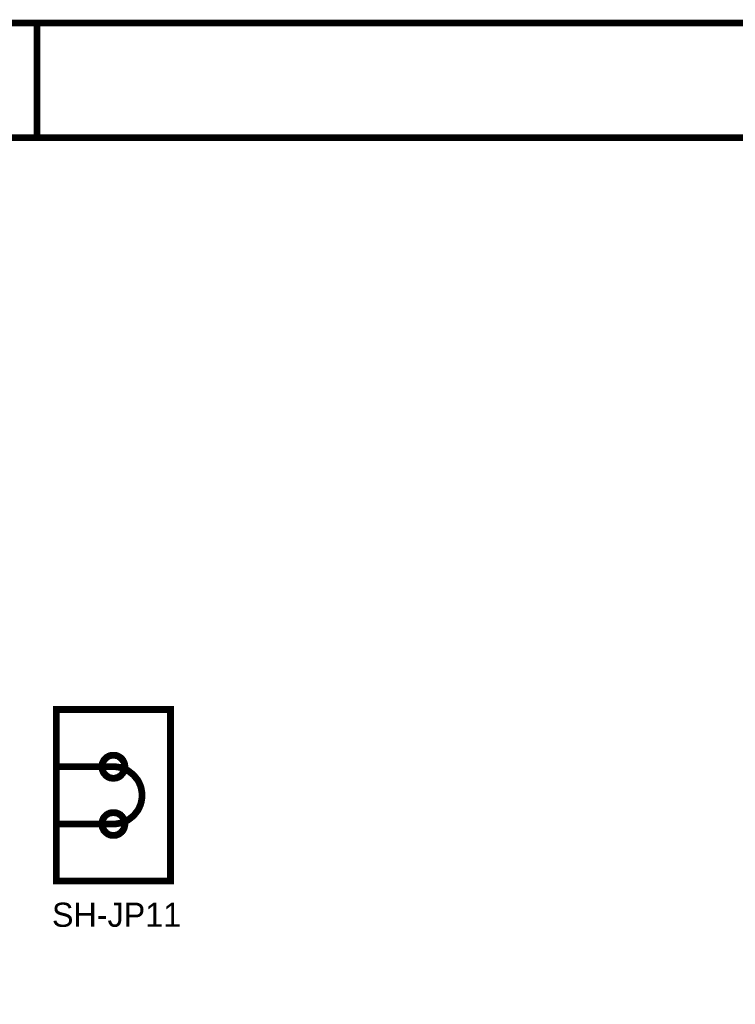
# Model space of a CAD drawing. Header units: inches. Extents: x 0 to 17, y 0 to 11.
# Tile 37 of 39: x 5.6 to 6.9, y 9.3 to 11. Entities that reach past the tile are written whole.
import ezdxf

# ---------------------------------------------------------------- set-up
doc = ezdxf.new("R2010")
doc.units = ezdxf.units.IN
doc.header["$MEASUREMENT"] = 0
doc.layers.add('Sheet', color=255, linetype='Continuous')

msp = doc.modelspace()

# ---------------------------------------------------------------- linework, layer by layer
at = {"layer": 'Sheet'}
for points in [[(0.0008, 11, 0.0118, 0.0118, 0), (17, 11, 0.0118, 0.0118, 0), (17, 0, 0.0118, 0.0118, 0), (0.0008, 0, 0.0118, 0.0118, 0), (0.0008, 11, 0.0118, 0.0118, 0)], [(0.0008, 11, 0.0039, 0.0039, 0), (0.0008, 0, 0.0039, 0.0039, 0), (17, 0, 0.0039, 0.0039, 0), (17, 11, 0.0039, 0.0039, 0), (0.0008, 11, 0.0039, 0.0039, 0), (0.0008, 11, 0.0039, 0.0039, 0)], [(0.2005, 10.7995, 0.0118, 0.0118, 0), (16.8002, 10.7995, 0.0118, 0.0118, 0), (16.8002, 0.1998, 0.0118, 0.0118, 0), (0.2005, 0.1998, 0.0118, 0.0118, 0), (0.2005, 10.7995, 0.0118, 0.0118, 0)], [(0.2005, 10.7995, 0.0039, 0.0039, 0), (0.2005, 0.1998, 0.0039, 0.0039, 0), (16.8002, 0.1998, 0.0039, 0.0039, 0), (16.8002, 10.7995, 0.0039, 0.0039, 0), (0.2005, 10.7995, 0.0039, 0.0039, 0), (0.2005, 10.7995, 0.0039, 0.0039, 0)], [(5.7003, 9.7999, 0.0118, 0.0118, 0), (5.9001, 9.7999, 0.0118, 0.0118, 0), (5.9001, 9.4999, 0.0118, 0.0118, 0), (5.7003, 9.4999, 0.0118, 0.0118, 0), (5.7003, 9.7999, 0.0118, 0.0118, 0)], [(5.7003, 9.7999, 0.0039, 0.0039, 0), (5.7003, 9.4999, 0.0039, 0.0039, 0), (5.9001, 9.4999, 0.0039, 0.0039, 0), (5.9001, 9.7999, 0.0039, 0.0039, 0), (5.7003, 9.7999, 0.0039, 0.0039, 0), (5.7003, 9.7999, 0.0039, 0.0039, 0)]]:
    msp.add_lwpolyline(points, format="xyseb", close=True, dxfattribs=at)
for points in [[(5.6668, 11, 0.0118, 0.0118, 0), (5.6668, 10.7999, 0.0118, 0.0118, 0)], [(5.7802, 9.7, 0.0118, 0.0118, 0), (5.7802, 9.7011, 0.0118, 0.0118, 0), (5.7802, 9.7019, 0.0118, 0.0118, 0), (5.7806, 9.703, 0.0118, 0.0118, 0), (5.7806, 9.7042, 0.0118, 0.0118, 0), (5.781, 9.7049, 0.0118, 0.0118, 0), (5.781, 9.706, 0.0118, 0.0118, 0), (5.7814, 9.7068, 0.0118, 0.0118, 0), (5.7817, 9.7079, 0.0118, 0.0118, 0), (5.7821, 9.7087, 0.0118, 0.0118, 0), (5.7825, 9.7094, 0.0118, 0.0118, 0), (5.7833, 9.7102, 0.0118, 0.0118, 0), (5.7836, 9.7113, 0.0118, 0.0118, 0), (5.7844, 9.7121, 0.0118, 0.0118, 0), (5.7848, 9.7128, 0.0118, 0.0118, 0), (5.7855, 9.7136, 0.0118, 0.0118, 0), (5.7863, 9.714, 0.0118, 0.0118, 0), (5.7866, 9.7147, 0.0118, 0.0118, 0), (5.7874, 9.7155, 0.0118, 0.0118, 0), (5.7882, 9.7158, 0.0118, 0.0118, 0), (5.7889, 9.7166, 0.0118, 0.0118, 0), (5.79, 9.717, 0.0118, 0.0118, 0), (5.7908, 9.7177, 0.0118, 0.0118, 0), (5.7915, 9.7181, 0.0118, 0.0118, 0), (5.7923, 9.7185, 0.0118, 0.0118, 0), (5.7934, 9.7189, 0.0118, 0.0118, 0), (5.7942, 9.7192, 0.0118, 0.0118, 0), (5.7953, 9.7192, 0.0118, 0.0118, 0), (5.7961, 9.7196, 0.0118, 0.0118, 0), (5.7972, 9.7196, 0.0118, 0.0118, 0), (5.7983, 9.72, 0.0118, 0.0118, 0), (5.7991, 9.72, 0.0118, 0.0118, 0), (5.8002, 9.72, 0.0118, 0.0118, 0)], [(5.8002, 9.72, 0.0118, 0.0118, 0), (5.8002, 9.72, 0.0118, 0.0118, 0)], [(5.8002, 9.72, 0.0118, 0.0118, 0), (5.8013, 9.72, 0.0118, 0.0118, 0), (5.8021, 9.72, 0.0118, 0.0118, 0), (5.8032, 9.7196, 0.0118, 0.0118, 0), (5.8044, 9.7196, 0.0118, 0.0118, 0), (5.8051, 9.7192, 0.0118, 0.0118, 0), (5.8062, 9.7192, 0.0118, 0.0118, 0), (5.807, 9.7189, 0.0118, 0.0118, 0), (5.8081, 9.7185, 0.0118, 0.0118, 0), (5.8089, 9.7181, 0.0118, 0.0118, 0), (5.8096, 9.7177, 0.0118, 0.0118, 0), (5.8104, 9.717, 0.0118, 0.0118, 0), (5.8115, 9.7166, 0.0118, 0.0118, 0), (5.8123, 9.7158, 0.0118, 0.0118, 0), (5.813, 9.7155, 0.0118, 0.0118, 0), (5.8138, 9.7147, 0.0118, 0.0118, 0), (5.8142, 9.714, 0.0118, 0.0118, 0), (5.8149, 9.7136, 0.0118, 0.0118, 0), (5.8157, 9.7128, 0.0118, 0.0118, 0), (5.816, 9.7121, 0.0118, 0.0118, 0), (5.8168, 9.7113, 0.0118, 0.0118, 0), (5.8172, 9.7102, 0.0118, 0.0118, 0), (5.8179, 9.7094, 0.0118, 0.0118, 0), (5.8183, 9.7087, 0.0118, 0.0118, 0), (5.8187, 9.7079, 0.0118, 0.0118, 0), (5.8191, 9.7068, 0.0118, 0.0118, 0), (5.8194, 9.706, 0.0118, 0.0118, 0), (5.8194, 9.7049, 0.0118, 0.0118, 0), (5.8198, 9.7042, 0.0118, 0.0118, 0), (5.8198, 9.703, 0.0118, 0.0118, 0), (5.8202, 9.7019, 0.0118, 0.0118, 0), (5.8202, 9.7011, 0.0118, 0.0118, 0), (5.8202, 9.7, 0.0118, 0.0118, 0)], [(5.7802, 9.7, 0.0039, 0.0039, 0), (5.7802, 9.7011, 0.0039, 0.0039, 0), (5.7802, 9.7019, 0.0039, 0.0039, 0), (5.7806, 9.703, 0.0039, 0.0039, 0), (5.7806, 9.7042, 0.0039, 0.0039, 0), (5.781, 9.7049, 0.0039, 0.0039, 0), (5.781, 9.706, 0.0039, 0.0039, 0), (5.7814, 9.7068, 0.0039, 0.0039, 0), (5.7817, 9.7079, 0.0039, 0.0039, 0), (5.7821, 9.7087, 0.0039, 0.0039, 0), (5.7825, 9.7094, 0.0039, 0.0039, 0), (5.7833, 9.7102, 0.0039, 0.0039, 0), (5.7836, 9.7113, 0.0039, 0.0039, 0), (5.7844, 9.7121, 0.0039, 0.0039, 0), (5.7848, 9.7128, 0.0039, 0.0039, 0), (5.7855, 9.7136, 0.0039, 0.0039, 0), (5.7863, 9.714, 0.0039, 0.0039, 0), (5.7866, 9.7147, 0.0039, 0.0039, 0), (5.7874, 9.7155, 0.0039, 0.0039, 0), (5.7882, 9.7158, 0.0039, 0.0039, 0), (5.7889, 9.7166, 0.0039, 0.0039, 0), (5.79, 9.717, 0.0039, 0.0039, 0), (5.7908, 9.7177, 0.0039, 0.0039, 0), (5.7915, 9.7181, 0.0039, 0.0039, 0), (5.7923, 9.7185, 0.0039, 0.0039, 0), (5.7934, 9.7189, 0.0039, 0.0039, 0), (5.7942, 9.7192, 0.0039, 0.0039, 0), (5.7953, 9.7192, 0.0039, 0.0039, 0), (5.7961, 9.7196, 0.0039, 0.0039, 0), (5.7972, 9.7196, 0.0039, 0.0039, 0), (5.7983, 9.72, 0.0039, 0.0039, 0), (5.7991, 9.72, 0.0039, 0.0039, 0), (5.8002, 9.72, 0.0039, 0.0039, 0)], [(5.8002, 9.72, 0.0039, 0.0039, 0), (5.8002, 9.72, 0.0039, 0.0039, 0)], [(5.8002, 9.72, 0.0039, 0.0039, 0), (5.8013, 9.72, 0.0039, 0.0039, 0), (5.8021, 9.72, 0.0039, 0.0039, 0), (5.8032, 9.7196, 0.0039, 0.0039, 0), (5.8044, 9.7196, 0.0039, 0.0039, 0), (5.8051, 9.7192, 0.0039, 0.0039, 0), (5.8062, 9.7192, 0.0039, 0.0039, 0), (5.807, 9.7189, 0.0039, 0.0039, 0), (5.8081, 9.7185, 0.0039, 0.0039, 0), (5.8089, 9.7181, 0.0039, 0.0039, 0), (5.8096, 9.7177, 0.0039, 0.0039, 0), (5.8104, 9.717, 0.0039, 0.0039, 0), (5.8115, 9.7166, 0.0039, 0.0039, 0), (5.8123, 9.7158, 0.0039, 0.0039, 0), (5.813, 9.7155, 0.0039, 0.0039, 0), (5.8138, 9.7147, 0.0039, 0.0039, 0), (5.8142, 9.714, 0.0039, 0.0039, 0), (5.8149, 9.7136, 0.0039, 0.0039, 0), (5.8157, 9.7128, 0.0039, 0.0039, 0), (5.816, 9.7121, 0.0039, 0.0039, 0), (5.8168, 9.7113, 0.0039, 0.0039, 0), (5.8172, 9.7102, 0.0039, 0.0039, 0), (5.8179, 9.7094, 0.0039, 0.0039, 0), (5.8183, 9.7087, 0.0039, 0.0039, 0), (5.8187, 9.7079, 0.0039, 0.0039, 0), (5.8191, 9.7068, 0.0039, 0.0039, 0), (5.8194, 9.706, 0.0039, 0.0039, 0), (5.8194, 9.7049, 0.0039, 0.0039, 0), (5.8198, 9.7042, 0.0039, 0.0039, 0), (5.8198, 9.703, 0.0039, 0.0039, 0), (5.8202, 9.7019, 0.0039, 0.0039, 0), (5.8202, 9.7011, 0.0039, 0.0039, 0), (5.8202, 9.7, 0.0039, 0.0039, 0)], [(5.8002, 9.7, 0.0118, 0.0118, 0), (5.7003, 9.7, 0.0118, 0.0118, 0)], [(5.8002, 9.6797, 0.0118, 0.0118, 0), (5.7991, 9.6797, 0.0118, 0.0118, 0), (5.7983, 9.6797, 0.0118, 0.0118, 0), (5.7972, 9.68, 0.0118, 0.0118, 0), (5.7961, 9.68, 0.0118, 0.0118, 0), (5.7953, 9.6804, 0.0118, 0.0118, 0), (5.7942, 9.6804, 0.0118, 0.0118, 0), (5.7934, 9.6808, 0.0118, 0.0118, 0), (5.7923, 9.6812, 0.0118, 0.0118, 0), (5.7915, 9.6815, 0.0118, 0.0118, 0), (5.7908, 9.6819, 0.0118, 0.0118, 0), (5.79, 9.6827, 0.0118, 0.0118, 0), (5.7889, 9.683, 0.0118, 0.0118, 0), (5.7882, 9.6838, 0.0118, 0.0118, 0), (5.7874, 9.6842, 0.0118, 0.0118, 0), (5.7866, 9.6849, 0.0118, 0.0118, 0), (5.7863, 9.6857, 0.0118, 0.0118, 0), (5.7855, 9.6864, 0.0118, 0.0118, 0), (5.7848, 9.6872, 0.0118, 0.0118, 0), (5.7844, 9.6879, 0.0118, 0.0118, 0), (5.7836, 9.6887, 0.0118, 0.0118, 0), (5.7833, 9.6895, 0.0118, 0.0118, 0), (5.7825, 9.6902, 0.0118, 0.0118, 0), (5.7821, 9.6913, 0.0118, 0.0118, 0), (5.7817, 9.6921, 0.0118, 0.0118, 0), (5.7814, 9.6928, 0.0118, 0.0118, 0), (5.781, 9.694, 0.0118, 0.0118, 0), (5.781, 9.6947, 0.0118, 0.0118, 0), (5.7806, 9.6959, 0.0118, 0.0118, 0), (5.7806, 9.697, 0.0118, 0.0118, 0), (5.7802, 9.6977, 0.0118, 0.0118, 0), (5.7802, 9.6989, 0.0118, 0.0118, 0), (5.7802, 9.7, 0.0118, 0.0118, 0)], [(5.7802, 9.7, 0.0118, 0.0118, 0), (5.7802, 9.7, 0.0118, 0.0118, 0)], [(5.8002, 9.6797, 0.0039, 0.0039, 0), (5.7991, 9.6797, 0.0039, 0.0039, 0), (5.7983, 9.6797, 0.0039, 0.0039, 0), (5.7972, 9.68, 0.0039, 0.0039, 0), (5.7961, 9.68, 0.0039, 0.0039, 0), (5.7953, 9.6804, 0.0039, 0.0039, 0), (5.7942, 9.6804, 0.0039, 0.0039, 0), (5.7934, 9.6808, 0.0039, 0.0039, 0), (5.7923, 9.6812, 0.0039, 0.0039, 0), (5.7915, 9.6815, 0.0039, 0.0039, 0), (5.7908, 9.6819, 0.0039, 0.0039, 0), (5.79, 9.6827, 0.0039, 0.0039, 0), (5.7889, 9.683, 0.0039, 0.0039, 0), (5.7882, 9.6838, 0.0039, 0.0039, 0), (5.7874, 9.6842, 0.0039, 0.0039, 0), (5.7866, 9.6849, 0.0039, 0.0039, 0), (5.7863, 9.6857, 0.0039, 0.0039, 0), (5.7855, 9.6864, 0.0039, 0.0039, 0), (5.7848, 9.6872, 0.0039, 0.0039, 0), (5.7844, 9.6879, 0.0039, 0.0039, 0), (5.7836, 9.6887, 0.0039, 0.0039, 0), (5.7833, 9.6895, 0.0039, 0.0039, 0), (5.7825, 9.6902, 0.0039, 0.0039, 0), (5.7821, 9.6913, 0.0039, 0.0039, 0), (5.7817, 9.6921, 0.0039, 0.0039, 0), (5.7814, 9.6928, 0.0039, 0.0039, 0), (5.781, 9.694, 0.0039, 0.0039, 0), (5.781, 9.6947, 0.0039, 0.0039, 0), (5.7806, 9.6959, 0.0039, 0.0039, 0), (5.7806, 9.697, 0.0039, 0.0039, 0), (5.7802, 9.6977, 0.0039, 0.0039, 0), (5.7802, 9.6989, 0.0039, 0.0039, 0), (5.7802, 9.7, 0.0039, 0.0039, 0)], [(5.7802, 9.7, 0.0039, 0.0039, 0), (5.7802, 9.7, 0.0039, 0.0039, 0)], [(5.8202, 9.7, 0.0118, 0.0118, 0), (5.8202, 9.6989, 0.0118, 0.0118, 0), (5.8202, 9.6977, 0.0118, 0.0118, 0), (5.8198, 9.697, 0.0118, 0.0118, 0), (5.8198, 9.6959, 0.0118, 0.0118, 0), (5.8194, 9.6947, 0.0118, 0.0118, 0), (5.8194, 9.694, 0.0118, 0.0118, 0), (5.8191, 9.6928, 0.0118, 0.0118, 0), (5.8187, 9.6921, 0.0118, 0.0118, 0), (5.8183, 9.6913, 0.0118, 0.0118, 0), (5.8179, 9.6902, 0.0118, 0.0118, 0), (5.8172, 9.6895, 0.0118, 0.0118, 0), (5.8168, 9.6887, 0.0118, 0.0118, 0), (5.816, 9.6879, 0.0118, 0.0118, 0), (5.8157, 9.6872, 0.0118, 0.0118, 0), (5.8149, 9.6864, 0.0118, 0.0118, 0), (5.8142, 9.6857, 0.0118, 0.0118, 0), (5.8138, 9.6849, 0.0118, 0.0118, 0), (5.813, 9.6842, 0.0118, 0.0118, 0), (5.8123, 9.6838, 0.0118, 0.0118, 0), (5.8115, 9.683, 0.0118, 0.0118, 0), (5.8104, 9.6827, 0.0118, 0.0118, 0), (5.8096, 9.6819, 0.0118, 0.0118, 0), (5.8089, 9.6815, 0.0118, 0.0118, 0), (5.8081, 9.6812, 0.0118, 0.0118, 0), (5.807, 9.6808, 0.0118, 0.0118, 0), (5.8062, 9.6804, 0.0118, 0.0118, 0), (5.8051, 9.6804, 0.0118, 0.0118, 0), (5.8044, 9.68, 0.0118, 0.0118, 0), (5.8032, 9.68, 0.0118, 0.0118, 0), (5.8021, 9.6797, 0.0118, 0.0118, 0), (5.8013, 9.6797, 0.0118, 0.0118, 0), (5.8002, 9.6797, 0.0118, 0.0118, 0)], [(5.8503, 9.6499, 0.0118, 0.0118, 0), (5.8503, 9.6525, 0.0118, 0.0118, 0), (5.85, 9.6552, 0.0118, 0.0118, 0), (5.8496, 9.6574, 0.0118, 0.0118, 0), (5.8492, 9.6601, 0.0118, 0.0118, 0), (5.8488, 9.6623, 0.0118, 0.0118, 0), (5.8481, 9.6646, 0.0118, 0.0118, 0), (5.8473, 9.6672, 0.0118, 0.0118, 0), (5.8462, 9.6695, 0.0118, 0.0118, 0), (5.8454, 9.6714, 0.0118, 0.0118, 0), (5.8443, 9.6736, 0.0118, 0.0118, 0), (5.8432, 9.6759, 0.0118, 0.0118, 0), (5.8417, 9.6778, 0.0118, 0.0118, 0), (5.8402, 9.6797, 0.0118, 0.0118, 0), (5.8387, 9.6815, 0.0118, 0.0118, 0), (5.8372, 9.6834, 0.0118, 0.0118, 0), (5.8356, 9.6853, 0.0118, 0.0118, 0), (5.8338, 9.6868, 0.0118, 0.0118, 0), (5.8319, 9.6883, 0.0118, 0.0118, 0), (5.83, 9.6898, 0.0118, 0.0118, 0), (5.8281, 9.6913, 0.0118, 0.0118, 0), (5.8262, 9.6928, 0.0118, 0.0118, 0), (5.824, 9.694, 0.0118, 0.0118, 0), (5.8217, 9.6951, 0.0118, 0.0118, 0), (5.8198, 9.6959, 0.0118, 0.0118, 0), (5.8176, 9.697, 0.0118, 0.0118, 0), (5.8149, 9.6977, 0.0118, 0.0118, 0), (5.8127, 9.6985, 0.0118, 0.0118, 0), (5.8104, 9.6989, 0.0118, 0.0118, 0), (5.8078, 9.6993, 0.0118, 0.0118, 0), (5.8055, 9.6996, 0.0118, 0.0118, 0), (5.8029, 9.7, 0.0118, 0.0118, 0), (5.8002, 9.7, 0.0118, 0.0118, 0)], [(5.8002, 9.7, 0.0118, 0.0118, 0), (5.8002, 9.7, 0.0118, 0.0118, 0), (5.8002, 9.7, 0.0118, 0.0118, 0), (5.8002, 9.7, 0.0118, 0.0118, 0), (5.8002, 9.7, 0.0118, 0.0118, 0), (5.8002, 9.7, 0.0118, 0.0118, 0), (5.8002, 9.7, 0.0118, 0.0118, 0), (5.8002, 9.7, 0.0118, 0.0118, 0), (5.8002, 9.7, 0.0118, 0.0118, 0), (5.8002, 9.7, 0.0118, 0.0118, 0), (5.8002, 9.7, 0.0118, 0.0118, 0), (5.8002, 9.7, 0.0118, 0.0118, 0), (5.8002, 9.7, 0.0118, 0.0118, 0), (5.8002, 9.7, 0.0118, 0.0118, 0), (5.8002, 9.7, 0.0118, 0.0118, 0), (5.8002, 9.7, 0.0118, 0.0118, 0), (5.8002, 9.7, 0.0118, 0.0118, 0), (5.8002, 9.7, 0.0118, 0.0118, 0), (5.8002, 9.7, 0.0118, 0.0118, 0), (5.8002, 9.7, 0.0118, 0.0118, 0), (5.8002, 9.7, 0.0118, 0.0118, 0), (5.8002, 9.7, 0.0118, 0.0118, 0), (5.8002, 9.7, 0.0118, 0.0118, 0), (5.8002, 9.7, 0.0118, 0.0118, 0), (5.8002, 9.7, 0.0118, 0.0118, 0), (5.8002, 9.7, 0.0118, 0.0118, 0), (5.8002, 9.7, 0.0118, 0.0118, 0), (5.8002, 9.7, 0.0118, 0.0118, 0), (5.8002, 9.7, 0.0118, 0.0118, 0), (5.8002, 9.7, 0.0118, 0.0118, 0), (5.8002, 9.7, 0.0118, 0.0118, 0), (5.8002, 9.7, 0.0118, 0.0118, 0), (5.8002, 9.7, 0.0118, 0.0118, 0)], [(5.8202, 9.7, 0.0039, 0.0039, 0), (5.8202, 9.6989, 0.0039, 0.0039, 0), (5.8202, 9.6977, 0.0039, 0.0039, 0), (5.8198, 9.697, 0.0039, 0.0039, 0), (5.8198, 9.6959, 0.0039, 0.0039, 0), (5.8194, 9.6947, 0.0039, 0.0039, 0), (5.8194, 9.694, 0.0039, 0.0039, 0), (5.8191, 9.6928, 0.0039, 0.0039, 0), (5.8187, 9.6921, 0.0039, 0.0039, 0), (5.8183, 9.6913, 0.0039, 0.0039, 0), (5.8179, 9.6902, 0.0039, 0.0039, 0), (5.8172, 9.6895, 0.0039, 0.0039, 0), (5.8168, 9.6887, 0.0039, 0.0039, 0), (5.816, 9.6879, 0.0039, 0.0039, 0), (5.8157, 9.6872, 0.0039, 0.0039, 0), (5.8149, 9.6864, 0.0039, 0.0039, 0), (5.8142, 9.6857, 0.0039, 0.0039, 0), (5.8138, 9.6849, 0.0039, 0.0039, 0), (5.813, 9.6842, 0.0039, 0.0039, 0), (5.8123, 9.6838, 0.0039, 0.0039, 0), (5.8115, 9.683, 0.0039, 0.0039, 0), (5.8104, 9.6827, 0.0039, 0.0039, 0), (5.8096, 9.6819, 0.0039, 0.0039, 0), (5.8089, 9.6815, 0.0039, 0.0039, 0), (5.8081, 9.6812, 0.0039, 0.0039, 0), (5.807, 9.6808, 0.0039, 0.0039, 0), (5.8062, 9.6804, 0.0039, 0.0039, 0), (5.8051, 9.6804, 0.0039, 0.0039, 0), (5.8044, 9.68, 0.0039, 0.0039, 0), (5.8032, 9.68, 0.0039, 0.0039, 0), (5.8021, 9.6797, 0.0039, 0.0039, 0), (5.8013, 9.6797, 0.0039, 0.0039, 0), (5.8002, 9.6797, 0.0039, 0.0039, 0)], [(5.8202, 9.7, 0.0118, 0.0118, 0), (5.8202, 9.7, 0.0118, 0.0118, 0), (5.8202, 9.7, 0.0118, 0.0118, 0), (5.8202, 9.7, 0.0118, 0.0118, 0), (5.8202, 9.7, 0.0118, 0.0118, 0), (5.8202, 9.7, 0.0118, 0.0118, 0), (5.8202, 9.7, 0.0118, 0.0118, 0), (5.8202, 9.7, 0.0118, 0.0118, 0), (5.8202, 9.7, 0.0118, 0.0118, 0), (5.8202, 9.7, 0.0118, 0.0118, 0), (5.8202, 9.7, 0.0118, 0.0118, 0), (5.8202, 9.7, 0.0118, 0.0118, 0), (5.8202, 9.7, 0.0118, 0.0118, 0), (5.8202, 9.7, 0.0118, 0.0118, 0), (5.8202, 9.7, 0.0118, 0.0118, 0), (5.8202, 9.7, 0.0118, 0.0118, 0), (5.8202, 9.7, 0.0118, 0.0118, 0), (5.8202, 9.7, 0.0118, 0.0118, 0), (5.8202, 9.7, 0.0118, 0.0118, 0), (5.8202, 9.7, 0.0118, 0.0118, 0), (5.8202, 9.7, 0.0118, 0.0118, 0), (5.8202, 9.7, 0.0118, 0.0118, 0), (5.8202, 9.7, 0.0118, 0.0118, 0), (5.8202, 9.7, 0.0118, 0.0118, 0), (5.8202, 9.7, 0.0118, 0.0118, 0), (5.8202, 9.7, 0.0118, 0.0118, 0), (5.8202, 9.7, 0.0118, 0.0118, 0), (5.8202, 9.7, 0.0118, 0.0118, 0), (5.8202, 9.7, 0.0118, 0.0118, 0), (5.8202, 9.7, 0.0118, 0.0118, 0), (5.8202, 9.7, 0.0118, 0.0118, 0), (5.8202, 9.7, 0.0118, 0.0118, 0), (5.8202, 9.7, 0.0118, 0.0118, 0)], [(5.8202, 9.7, 0.0118, 0.0118, 0), (5.8202, 9.7, 0.0118, 0.0118, 0)], [(5.8202, 9.7, 0.0039, 0.0039, 0), (5.8202, 9.7, 0.0039, 0.0039, 0), (5.8202, 9.7, 0.0039, 0.0039, 0), (5.8202, 9.7, 0.0039, 0.0039, 0), (5.8202, 9.7, 0.0039, 0.0039, 0), (5.8202, 9.7, 0.0039, 0.0039, 0), (5.8202, 9.7, 0.0039, 0.0039, 0), (5.8202, 9.7, 0.0039, 0.0039, 0), (5.8202, 9.7, 0.0039, 0.0039, 0), (5.8202, 9.7, 0.0039, 0.0039, 0), (5.8202, 9.7, 0.0039, 0.0039, 0), (5.8202, 9.7, 0.0039, 0.0039, 0), (5.8202, 9.7, 0.0039, 0.0039, 0), (5.8202, 9.7, 0.0039, 0.0039, 0), (5.8202, 9.7, 0.0039, 0.0039, 0), (5.8202, 9.7, 0.0039, 0.0039, 0), (5.8202, 9.7, 0.0039, 0.0039, 0), (5.8202, 9.7, 0.0039, 0.0039, 0), (5.8202, 9.7, 0.0039, 0.0039, 0), (5.8202, 9.7, 0.0039, 0.0039, 0), (5.8202, 9.7, 0.0039, 0.0039, 0), (5.8202, 9.7, 0.0039, 0.0039, 0), (5.8202, 9.7, 0.0039, 0.0039, 0), (5.8202, 9.7, 0.0039, 0.0039, 0), (5.8202, 9.7, 0.0039, 0.0039, 0), (5.8202, 9.7, 0.0039, 0.0039, 0), (5.8202, 9.7, 0.0039, 0.0039, 0), (5.8202, 9.7, 0.0039, 0.0039, 0), (5.8202, 9.7, 0.0039, 0.0039, 0), (5.8202, 9.7, 0.0039, 0.0039, 0), (5.8202, 9.7, 0.0039, 0.0039, 0), (5.8202, 9.7, 0.0039, 0.0039, 0), (5.8202, 9.7, 0.0039, 0.0039, 0)], [(5.8202, 9.7, 0.0039, 0.0039, 0), (5.8202, 9.7, 0.0039, 0.0039, 0)], [(5.8002, 9.5997, 0.0118, 0.0118, 0), (5.8029, 9.5997, 0.0118, 0.0118, 0), (5.8055, 9.6001, 0.0118, 0.0118, 0), (5.8078, 9.6005, 0.0118, 0.0118, 0), (5.8104, 9.6009, 0.0118, 0.0118, 0), (5.8127, 9.6013, 0.0118, 0.0118, 0), (5.8149, 9.602, 0.0118, 0.0118, 0), (5.8176, 9.6028, 0.0118, 0.0118, 0), (5.8198, 9.6039, 0.0118, 0.0118, 0), (5.8217, 9.6046, 0.0118, 0.0118, 0), (5.824, 9.6058, 0.0118, 0.0118, 0), (5.8262, 9.6069, 0.0118, 0.0118, 0), (5.8281, 9.6084, 0.0118, 0.0118, 0), (5.83, 9.6099, 0.0118, 0.0118, 0), (5.8319, 9.6114, 0.0118, 0.0118, 0), (5.8338, 9.6129, 0.0118, 0.0118, 0), (5.8356, 9.6144, 0.0118, 0.0118, 0), (5.8372, 9.6163, 0.0118, 0.0118, 0), (5.8387, 9.6182, 0.0118, 0.0118, 0), (5.8402, 9.6201, 0.0118, 0.0118, 0), (5.8417, 9.622, 0.0118, 0.0118, 0), (5.8432, 9.6239, 0.0118, 0.0118, 0), (5.8443, 9.6261, 0.0118, 0.0118, 0), (5.8454, 9.6284, 0.0118, 0.0118, 0), (5.8462, 9.6303, 0.0118, 0.0118, 0), (5.8473, 9.6325, 0.0118, 0.0118, 0), (5.8481, 9.6352, 0.0118, 0.0118, 0), (5.8488, 9.6374, 0.0118, 0.0118, 0), (5.8492, 9.6397, 0.0118, 0.0118, 0), (5.8496, 9.6423, 0.0118, 0.0118, 0), (5.85, 9.6446, 0.0118, 0.0118, 0), (5.8503, 9.6472, 0.0118, 0.0118, 0), (5.8503, 9.6499, 0.0118, 0.0118, 0)], [(5.7802, 9.5997, 0.0118, 0.0118, 0), (5.7802, 9.6009, 0.0118, 0.0118, 0), (5.7802, 9.602, 0.0118, 0.0118, 0), (5.7806, 9.6028, 0.0118, 0.0118, 0), (5.7806, 9.6039, 0.0118, 0.0118, 0), (5.781, 9.6046, 0.0118, 0.0118, 0), (5.781, 9.6058, 0.0118, 0.0118, 0), (5.7814, 9.6069, 0.0118, 0.0118, 0), (5.7817, 9.6077, 0.0118, 0.0118, 0), (5.7821, 9.6084, 0.0118, 0.0118, 0), (5.7825, 9.6095, 0.0118, 0.0118, 0), (5.7833, 9.6103, 0.0118, 0.0118, 0), (5.7836, 9.6111, 0.0118, 0.0118, 0), (5.7844, 9.6118, 0.0118, 0.0118, 0), (5.7848, 9.6126, 0.0118, 0.0118, 0), (5.7855, 9.6133, 0.0118, 0.0118, 0), (5.7863, 9.6141, 0.0118, 0.0118, 0), (5.7866, 9.6144, 0.0118, 0.0118, 0), (5.7874, 9.6152, 0.0118, 0.0118, 0), (5.7882, 9.616, 0.0118, 0.0118, 0), (5.7889, 9.6163, 0.0118, 0.0118, 0), (5.79, 9.6167, 0.0118, 0.0118, 0), (5.7908, 9.6175, 0.0118, 0.0118, 0), (5.7915, 9.6178, 0.0118, 0.0118, 0), (5.7923, 9.6182, 0.0118, 0.0118, 0), (5.7934, 9.6186, 0.0118, 0.0118, 0), (5.7942, 9.619, 0.0118, 0.0118, 0), (5.7953, 9.619, 0.0118, 0.0118, 0), (5.7961, 9.6193, 0.0118, 0.0118, 0), (5.7972, 9.6193, 0.0118, 0.0118, 0), (5.7983, 9.6197, 0.0118, 0.0118, 0), (5.7991, 9.6197, 0.0118, 0.0118, 0), (5.8002, 9.6197, 0.0118, 0.0118, 0)], [(5.8002, 9.6197, 0.0118, 0.0118, 0), (5.8002, 9.6197, 0.0118, 0.0118, 0)], [(5.8002, 9.6197, 0.0118, 0.0118, 0), (5.8013, 9.6197, 0.0118, 0.0118, 0), (5.8021, 9.6197, 0.0118, 0.0118, 0), (5.8032, 9.6193, 0.0118, 0.0118, 0), (5.8044, 9.6193, 0.0118, 0.0118, 0), (5.8051, 9.619, 0.0118, 0.0118, 0), (5.8062, 9.619, 0.0118, 0.0118, 0), (5.807, 9.6186, 0.0118, 0.0118, 0), (5.8081, 9.6182, 0.0118, 0.0118, 0), (5.8089, 9.6178, 0.0118, 0.0118, 0), (5.8096, 9.6175, 0.0118, 0.0118, 0), (5.8104, 9.6167, 0.0118, 0.0118, 0), (5.8115, 9.6163, 0.0118, 0.0118, 0), (5.8123, 9.616, 0.0118, 0.0118, 0), (5.813, 9.6152, 0.0118, 0.0118, 0), (5.8138, 9.6144, 0.0118, 0.0118, 0), (5.8142, 9.6141, 0.0118, 0.0118, 0), (5.8149, 9.6133, 0.0118, 0.0118, 0), (5.8157, 9.6126, 0.0118, 0.0118, 0), (5.816, 9.6118, 0.0118, 0.0118, 0), (5.8168, 9.6111, 0.0118, 0.0118, 0), (5.8172, 9.6103, 0.0118, 0.0118, 0), (5.8179, 9.6095, 0.0118, 0.0118, 0), (5.8183, 9.6084, 0.0118, 0.0118, 0), (5.8187, 9.6077, 0.0118, 0.0118, 0), (5.8191, 9.6069, 0.0118, 0.0118, 0), (5.8194, 9.6058, 0.0118, 0.0118, 0), (5.8194, 9.6046, 0.0118, 0.0118, 0), (5.8198, 9.6039, 0.0118, 0.0118, 0), (5.8198, 9.6028, 0.0118, 0.0118, 0), (5.8202, 9.602, 0.0118, 0.0118, 0), (5.8202, 9.6009, 0.0118, 0.0118, 0), (5.8202, 9.5997, 0.0118, 0.0118, 0)], [(5.8002, 9.5997, 0.0118, 0.0118, 0), (5.7003, 9.5997, 0.0118, 0.0118, 0)], [(5.8002, 9.5798, 0.0118, 0.0118, 0), (5.7991, 9.5798, 0.0118, 0.0118, 0), (5.7983, 9.5798, 0.0118, 0.0118, 0), (5.7972, 9.5801, 0.0118, 0.0118, 0), (5.7961, 9.5801, 0.0118, 0.0118, 0), (5.7953, 9.5805, 0.0118, 0.0118, 0), (5.7942, 9.5805, 0.0118, 0.0118, 0), (5.7934, 9.5809, 0.0118, 0.0118, 0), (5.7923, 9.5813, 0.0118, 0.0118, 0), (5.7915, 9.5817, 0.0118, 0.0118, 0), (5.7908, 9.582, 0.0118, 0.0118, 0), (5.79, 9.5828, 0.0118, 0.0118, 0), (5.7889, 9.5832, 0.0118, 0.0118, 0), (5.7882, 9.5839, 0.0118, 0.0118, 0), (5.7874, 9.5843, 0.0118, 0.0118, 0), (5.7866, 9.585, 0.0118, 0.0118, 0), (5.7863, 9.5858, 0.0118, 0.0118, 0), (5.7855, 9.5862, 0.0118, 0.0118, 0), (5.7848, 9.5869, 0.0118, 0.0118, 0), (5.7844, 9.5877, 0.0118, 0.0118, 0), (5.7836, 9.5884, 0.0118, 0.0118, 0), (5.7833, 9.5896, 0.0118, 0.0118, 0), (5.7825, 9.5903, 0.0118, 0.0118, 0), (5.7821, 9.5911, 0.0118, 0.0118, 0), (5.7817, 9.5918, 0.0118, 0.0118, 0), (5.7814, 9.593, 0.0118, 0.0118, 0), (5.781, 9.5937, 0.0118, 0.0118, 0), (5.781, 9.5948, 0.0118, 0.0118, 0), (5.7806, 9.5956, 0.0118, 0.0118, 0), (5.7806, 9.5967, 0.0118, 0.0118, 0), (5.7802, 9.5979, 0.0118, 0.0118, 0), (5.7802, 9.5986, 0.0118, 0.0118, 0), (5.7802, 9.5997, 0.0118, 0.0118, 0)], [(5.7802, 9.5997, 0.0118, 0.0118, 0), (5.7802, 9.5997, 0.0118, 0.0118, 0)], [(5.7802, 9.5997, 0.0039, 0.0039, 0), (5.7802, 9.6009, 0.0039, 0.0039, 0), (5.7802, 9.602, 0.0039, 0.0039, 0), (5.7806, 9.6028, 0.0039, 0.0039, 0), (5.7806, 9.6039, 0.0039, 0.0039, 0), (5.781, 9.6046, 0.0039, 0.0039, 0), (5.781, 9.6058, 0.0039, 0.0039, 0), (5.7814, 9.6069, 0.0039, 0.0039, 0), (5.7817, 9.6077, 0.0039, 0.0039, 0), (5.7821, 9.6084, 0.0039, 0.0039, 0), (5.7825, 9.6095, 0.0039, 0.0039, 0), (5.7833, 9.6103, 0.0039, 0.0039, 0), (5.7836, 9.6111, 0.0039, 0.0039, 0), (5.7844, 9.6118, 0.0039, 0.0039, 0), (5.7848, 9.6126, 0.0039, 0.0039, 0), (5.7855, 9.6133, 0.0039, 0.0039, 0), (5.7863, 9.6141, 0.0039, 0.0039, 0), (5.7866, 9.6144, 0.0039, 0.0039, 0), (5.7874, 9.6152, 0.0039, 0.0039, 0), (5.7882, 9.616, 0.0039, 0.0039, 0), (5.7889, 9.6163, 0.0039, 0.0039, 0), (5.79, 9.6167, 0.0039, 0.0039, 0), (5.7908, 9.6175, 0.0039, 0.0039, 0), (5.7915, 9.6178, 0.0039, 0.0039, 0), (5.7923, 9.6182, 0.0039, 0.0039, 0), (5.7934, 9.6186, 0.0039, 0.0039, 0), (5.7942, 9.619, 0.0039, 0.0039, 0), (5.7953, 9.619, 0.0039, 0.0039, 0), (5.7961, 9.6193, 0.0039, 0.0039, 0), (5.7972, 9.6193, 0.0039, 0.0039, 0), (5.7983, 9.6197, 0.0039, 0.0039, 0), (5.7991, 9.6197, 0.0039, 0.0039, 0), (5.8002, 9.6197, 0.0039, 0.0039, 0)], [(5.8202, 9.5997, 0.0118, 0.0118, 0), (5.8202, 9.5986, 0.0118, 0.0118, 0), (5.8202, 9.5979, 0.0118, 0.0118, 0), (5.8198, 9.5967, 0.0118, 0.0118, 0), (5.8198, 9.5956, 0.0118, 0.0118, 0), (5.8194, 9.5948, 0.0118, 0.0118, 0), (5.8194, 9.5937, 0.0118, 0.0118, 0), (5.8191, 9.593, 0.0118, 0.0118, 0), (5.8187, 9.5918, 0.0118, 0.0118, 0), (5.8183, 9.5911, 0.0118, 0.0118, 0), (5.8179, 9.5903, 0.0118, 0.0118, 0), (5.8172, 9.5896, 0.0118, 0.0118, 0), (5.8168, 9.5884, 0.0118, 0.0118, 0), (5.816, 9.5877, 0.0118, 0.0118, 0), (5.8157, 9.5869, 0.0118, 0.0118, 0), (5.8149, 9.5862, 0.0118, 0.0118, 0), (5.8142, 9.5858, 0.0118, 0.0118, 0), (5.8138, 9.585, 0.0118, 0.0118, 0), (5.813, 9.5843, 0.0118, 0.0118, 0), (5.8123, 9.5839, 0.0118, 0.0118, 0), (5.8115, 9.5832, 0.0118, 0.0118, 0), (5.8104, 9.5828, 0.0118, 0.0118, 0), (5.8096, 9.582, 0.0118, 0.0118, 0), (5.8089, 9.5817, 0.0118, 0.0118, 0), (5.8081, 9.5813, 0.0118, 0.0118, 0), (5.807, 9.5809, 0.0118, 0.0118, 0), (5.8062, 9.5805, 0.0118, 0.0118, 0), (5.8051, 9.5805, 0.0118, 0.0118, 0), (5.8044, 9.5801, 0.0118, 0.0118, 0), (5.8032, 9.5801, 0.0118, 0.0118, 0), (5.8021, 9.5798, 0.0118, 0.0118, 0), (5.8013, 9.5798, 0.0118, 0.0118, 0), (5.8002, 9.5798, 0.0118, 0.0118, 0)], [(5.8002, 9.6197, 0.0039, 0.0039, 0), (5.8002, 9.6197, 0.0039, 0.0039, 0)], [(5.8002, 9.6197, 0.0039, 0.0039, 0), (5.8013, 9.6197, 0.0039, 0.0039, 0), (5.8021, 9.6197, 0.0039, 0.0039, 0), (5.8032, 9.6193, 0.0039, 0.0039, 0), (5.8044, 9.6193, 0.0039, 0.0039, 0), (5.8051, 9.619, 0.0039, 0.0039, 0), (5.8062, 9.619, 0.0039, 0.0039, 0), (5.807, 9.6186, 0.0039, 0.0039, 0), (5.8081, 9.6182, 0.0039, 0.0039, 0), (5.8089, 9.6178, 0.0039, 0.0039, 0), (5.8096, 9.6175, 0.0039, 0.0039, 0), (5.8104, 9.6167, 0.0039, 0.0039, 0), (5.8115, 9.6163, 0.0039, 0.0039, 0), (5.8123, 9.616, 0.0039, 0.0039, 0), (5.813, 9.6152, 0.0039, 0.0039, 0), (5.8138, 9.6144, 0.0039, 0.0039, 0), (5.8142, 9.6141, 0.0039, 0.0039, 0), (5.8149, 9.6133, 0.0039, 0.0039, 0), (5.8157, 9.6126, 0.0039, 0.0039, 0), (5.816, 9.6118, 0.0039, 0.0039, 0), (5.8168, 9.6111, 0.0039, 0.0039, 0), (5.8172, 9.6103, 0.0039, 0.0039, 0), (5.8179, 9.6095, 0.0039, 0.0039, 0), (5.8183, 9.6084, 0.0039, 0.0039, 0), (5.8187, 9.6077, 0.0039, 0.0039, 0), (5.8191, 9.6069, 0.0039, 0.0039, 0), (5.8194, 9.6058, 0.0039, 0.0039, 0), (5.8194, 9.6046, 0.0039, 0.0039, 0), (5.8198, 9.6039, 0.0039, 0.0039, 0), (5.8198, 9.6028, 0.0039, 0.0039, 0), (5.8202, 9.602, 0.0039, 0.0039, 0), (5.8202, 9.6009, 0.0039, 0.0039, 0), (5.8202, 9.5997, 0.0039, 0.0039, 0)], [(5.8202, 9.5997, 0.0118, 0.0118, 0), (5.8202, 9.5997, 0.0118, 0.0118, 0), (5.8202, 9.5997, 0.0118, 0.0118, 0), (5.8202, 9.5997, 0.0118, 0.0118, 0), (5.8202, 9.5997, 0.0118, 0.0118, 0), (5.8202, 9.5997, 0.0118, 0.0118, 0), (5.8202, 9.5997, 0.0118, 0.0118, 0), (5.8202, 9.5997, 0.0118, 0.0118, 0), (5.8202, 9.5997, 0.0118, 0.0118, 0), (5.8202, 9.5997, 0.0118, 0.0118, 0), (5.8202, 9.5997, 0.0118, 0.0118, 0), (5.8202, 9.5997, 0.0118, 0.0118, 0), (5.8202, 9.5997, 0.0118, 0.0118, 0), (5.8202, 9.5997, 0.0118, 0.0118, 0), (5.8202, 9.5997, 0.0118, 0.0118, 0), (5.8202, 9.5997, 0.0118, 0.0118, 0), (5.8202, 9.5997, 0.0118, 0.0118, 0), (5.8202, 9.5997, 0.0118, 0.0118, 0), (5.8202, 9.5997, 0.0118, 0.0118, 0), (5.8202, 9.5997, 0.0118, 0.0118, 0), (5.8202, 9.5997, 0.0118, 0.0118, 0), (5.8202, 9.5997, 0.0118, 0.0118, 0), (5.8202, 9.5997, 0.0118, 0.0118, 0), (5.8202, 9.5997, 0.0118, 0.0118, 0), (5.8202, 9.5997, 0.0118, 0.0118, 0), (5.8202, 9.5997, 0.0118, 0.0118, 0), (5.8202, 9.5997, 0.0118, 0.0118, 0), (5.8202, 9.5997, 0.0118, 0.0118, 0), (5.8202, 9.5997, 0.0118, 0.0118, 0), (5.8202, 9.5997, 0.0118, 0.0118, 0), (5.8202, 9.5997, 0.0118, 0.0118, 0), (5.8202, 9.5997, 0.0118, 0.0118, 0), (5.8202, 9.5997, 0.0118, 0.0118, 0)], [(5.8202, 9.5997, 0.0118, 0.0118, 0), (5.8202, 9.5997, 0.0118, 0.0118, 0)], [(5.8002, 9.5798, 0.0039, 0.0039, 0), (5.7991, 9.5798, 0.0039, 0.0039, 0), (5.7983, 9.5798, 0.0039, 0.0039, 0), (5.7972, 9.5801, 0.0039, 0.0039, 0), (5.7961, 9.5801, 0.0039, 0.0039, 0), (5.7953, 9.5805, 0.0039, 0.0039, 0), (5.7942, 9.5805, 0.0039, 0.0039, 0), (5.7934, 9.5809, 0.0039, 0.0039, 0), (5.7923, 9.5813, 0.0039, 0.0039, 0), (5.7915, 9.5817, 0.0039, 0.0039, 0), (5.7908, 9.582, 0.0039, 0.0039, 0), (5.79, 9.5828, 0.0039, 0.0039, 0), (5.7889, 9.5832, 0.0039, 0.0039, 0), (5.7882, 9.5839, 0.0039, 0.0039, 0), (5.7874, 9.5843, 0.0039, 0.0039, 0), (5.7866, 9.585, 0.0039, 0.0039, 0), (5.7863, 9.5858, 0.0039, 0.0039, 0), (5.7855, 9.5862, 0.0039, 0.0039, 0), (5.7848, 9.5869, 0.0039, 0.0039, 0), (5.7844, 9.5877, 0.0039, 0.0039, 0), (5.7836, 9.5884, 0.0039, 0.0039, 0), (5.7833, 9.5896, 0.0039, 0.0039, 0), (5.7825, 9.5903, 0.0039, 0.0039, 0), (5.7821, 9.5911, 0.0039, 0.0039, 0), (5.7817, 9.5918, 0.0039, 0.0039, 0), (5.7814, 9.593, 0.0039, 0.0039, 0), (5.781, 9.5937, 0.0039, 0.0039, 0), (5.781, 9.5948, 0.0039, 0.0039, 0), (5.7806, 9.5956, 0.0039, 0.0039, 0), (5.7806, 9.5967, 0.0039, 0.0039, 0), (5.7802, 9.5979, 0.0039, 0.0039, 0), (5.7802, 9.5986, 0.0039, 0.0039, 0), (5.7802, 9.5997, 0.0039, 0.0039, 0)], [(5.7802, 9.5997, 0.0039, 0.0039, 0), (5.7802, 9.5997, 0.0039, 0.0039, 0)], [(5.8202, 9.5997, 0.0039, 0.0039, 0), (5.8202, 9.5986, 0.0039, 0.0039, 0), (5.8202, 9.5979, 0.0039, 0.0039, 0), (5.8198, 9.5967, 0.0039, 0.0039, 0), (5.8198, 9.5956, 0.0039, 0.0039, 0), (5.8194, 9.5948, 0.0039, 0.0039, 0), (5.8194, 9.5937, 0.0039, 0.0039, 0), (5.8191, 9.593, 0.0039, 0.0039, 0), (5.8187, 9.5918, 0.0039, 0.0039, 0), (5.8183, 9.5911, 0.0039, 0.0039, 0), (5.8179, 9.5903, 0.0039, 0.0039, 0), (5.8172, 9.5896, 0.0039, 0.0039, 0), (5.8168, 9.5884, 0.0039, 0.0039, 0), (5.816, 9.5877, 0.0039, 0.0039, 0), (5.8157, 9.5869, 0.0039, 0.0039, 0), (5.8149, 9.5862, 0.0039, 0.0039, 0), (5.8142, 9.5858, 0.0039, 0.0039, 0), (5.8138, 9.585, 0.0039, 0.0039, 0), (5.813, 9.5843, 0.0039, 0.0039, 0), (5.8123, 9.5839, 0.0039, 0.0039, 0), (5.8115, 9.5832, 0.0039, 0.0039, 0), (5.8104, 9.5828, 0.0039, 0.0039, 0), (5.8096, 9.582, 0.0039, 0.0039, 0), (5.8089, 9.5817, 0.0039, 0.0039, 0), (5.8081, 9.5813, 0.0039, 0.0039, 0), (5.807, 9.5809, 0.0039, 0.0039, 0), (5.8062, 9.5805, 0.0039, 0.0039, 0), (5.8051, 9.5805, 0.0039, 0.0039, 0), (5.8044, 9.5801, 0.0039, 0.0039, 0), (5.8032, 9.5801, 0.0039, 0.0039, 0), (5.8021, 9.5798, 0.0039, 0.0039, 0), (5.8013, 9.5798, 0.0039, 0.0039, 0), (5.8002, 9.5798, 0.0039, 0.0039, 0)], [(5.8202, 9.5997, 0.0039, 0.0039, 0), (5.8202, 9.5997, 0.0039, 0.0039, 0), (5.8202, 9.5997, 0.0039, 0.0039, 0), (5.8202, 9.5997, 0.0039, 0.0039, 0), (5.8202, 9.5997, 0.0039, 0.0039, 0), (5.8202, 9.5997, 0.0039, 0.0039, 0), (5.8202, 9.5997, 0.0039, 0.0039, 0), (5.8202, 9.5997, 0.0039, 0.0039, 0), (5.8202, 9.5997, 0.0039, 0.0039, 0), (5.8202, 9.5997, 0.0039, 0.0039, 0), (5.8202, 9.5997, 0.0039, 0.0039, 0), (5.8202, 9.5997, 0.0039, 0.0039, 0), (5.8202, 9.5997, 0.0039, 0.0039, 0), (5.8202, 9.5997, 0.0039, 0.0039, 0), (5.8202, 9.5997, 0.0039, 0.0039, 0), (5.8202, 9.5997, 0.0039, 0.0039, 0), (5.8202, 9.5997, 0.0039, 0.0039, 0), (5.8202, 9.5997, 0.0039, 0.0039, 0), (5.8202, 9.5997, 0.0039, 0.0039, 0), (5.8202, 9.5997, 0.0039, 0.0039, 0), (5.8202, 9.5997, 0.0039, 0.0039, 0), (5.8202, 9.5997, 0.0039, 0.0039, 0), (5.8202, 9.5997, 0.0039, 0.0039, 0), (5.8202, 9.5997, 0.0039, 0.0039, 0), (5.8202, 9.5997, 0.0039, 0.0039, 0), (5.8202, 9.5997, 0.0039, 0.0039, 0), (5.8202, 9.5997, 0.0039, 0.0039, 0), (5.8202, 9.5997, 0.0039, 0.0039, 0), (5.8202, 9.5997, 0.0039, 0.0039, 0), (5.8202, 9.5997, 0.0039, 0.0039, 0), (5.8202, 9.5997, 0.0039, 0.0039, 0), (5.8202, 9.5997, 0.0039, 0.0039, 0), (5.8202, 9.5997, 0.0039, 0.0039, 0)], [(5.8202, 9.5997, 0.0039, 0.0039, 0), (5.8202, 9.5997, 0.0039, 0.0039, 0)]]:
    msp.add_lwpolyline(points, format="xyseb", dxfattribs=at)

# ---------------------------------------------------------------- texts
msp.add_text('SH-JP11', height=0.04221, dxfattribs=at).set_placement((5.6928, 9.42))

doc.saveas('drawing.dxf')
